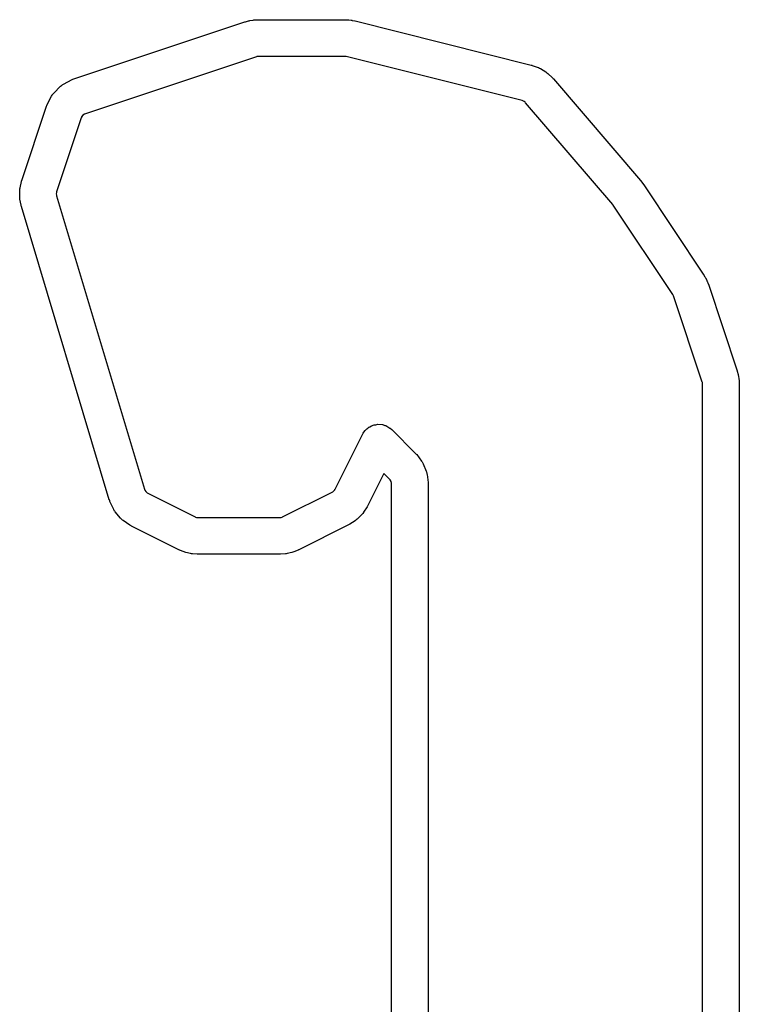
# Model space of a CAD drawing. Extents: x 1.56 to 4.01, y -6 to -1.06.
# Tile 13 of 14: x 3.08 to 3.31, y -1.42 to -1.11. Entities that reach past the tile are written whole.
import ezdxf

# ---------------------------------------------------------------- set-up
doc = ezdxf.new("R2010")
doc.units = 0
doc.header["$MEASUREMENT"] = 0
doc.layers.add('BLACK', color=7, linetype='CONTINUOUS')

msp = doc.modelspace()

# ---------------------------------------------------------------- linework, layer by layer
at = {"layer": 'BLACK', "linetype": 'CONTINUOUS'}
for p, q in [((3.15016, -1.10756), (3.15036, -1.10751)), ((3.15036, -1.10751), (3.15142, -1.10734)), ((3.15142, -1.10734), (3.15163, -1.10732)), ((3.15163, -1.10732), (3.15184, -1.10729)), ((3.15184, -1.10729), (3.1529, -1.10723)), ((3.1529, -1.10723), (3.153, -1.10724)), ((3.153, -1.10724), (3.15311, -1.10723)), ((3.15311, -1.10723), (3.18083, -1.10723)), ((3.18083, -1.10723), (3.18083, -1.10723)), ((3.18083, -1.10723), (3.18091, -1.10724)), ((3.18091, -1.10724), (3.18099, -1.10723)), ((3.18099, -1.10723), (3.1818, -1.10726)), ((3.1818, -1.10726), (3.18196, -1.10729)), ((3.18196, -1.10729), (3.18212, -1.10729)), ((3.18212, -1.10729), (3.18293, -1.10739)), ((3.18293, -1.10739), (3.18309, -1.10743)), ((3.18309, -1.10743), (3.18325, -1.10744)), ((3.18325, -1.10744), (3.18405, -1.10761)), ((3.09374, -1.12627), (3.14872, -1.10794)), ((3.14872, -1.10794), (3.14882, -1.10792)), ((3.14882, -1.10792), (3.14892, -1.10788)), ((3.14892, -1.10788), (3.14995, -1.1076)), ((3.14995, -1.1076), (3.15016, -1.10756)), ((3.18405, -1.10761), (3.18412, -1.10763)), ((3.18412, -1.10763), (3.1842, -1.10764)), ((3.1842, -1.10764), (3.24077, -1.12179)), ((3.15245, -1.11915), (3.09748, -1.13747)), ((3.15256, -1.11911), (3.15245, -1.11915)), ((3.15245, -1.11915), (3.15245, -1.11915)), ((3.15245, -1.11915), (3.15245, -1.11915)), ((3.15278, -1.11906), (3.15256, -1.11911)), ((3.153, -1.11904), (3.15278, -1.11906)), ((3.15311, -1.11904), (3.153, -1.11904)), ((3.18083, -1.11904), (3.15311, -1.11904)), ((3.15311, -1.11904), (3.15311, -1.11904)), ((3.15311, -1.11904), (3.15311, -1.11904)), ((3.18092, -1.11904), (3.18083, -1.11904)), ((3.18083, -1.11904), (3.18083, -1.11904)), ((3.18083, -1.11904), (3.18083, -1.11904)), ((3.18109, -1.11905), (3.18092, -1.11904)), ((3.18125, -1.11908), (3.18109, -1.11905)), ((3.18134, -1.1191), (3.18125, -1.11908)), ((3.2379, -1.13324), (3.18134, -1.1191)), ((3.18134, -1.1191), (3.18134, -1.1191)), ((3.24077, -1.12179), (3.24077, -1.12179)), ((3.24077, -1.12179), (3.24077, -1.12179)), ((3.24077, -1.12179), (3.24096, -1.12185)), ((3.24096, -1.12185), (3.24116, -1.1219)), ((3.24116, -1.1219), (3.24308, -1.1226)), ((3.24308, -1.1226), (3.24311, -1.12261)), ((3.24311, -1.12261), (3.24312, -1.12261)), ((3.24312, -1.12261), (3.24345, -1.12278)), ((3.24345, -1.12278), (3.24378, -1.12293)), ((3.24378, -1.12293), (3.24379, -1.12294)), ((3.24379, -1.12294), (3.24381, -1.12295)), ((3.24381, -1.12295), (3.24555, -1.12403)), ((3.09045, -1.12791), (3.09318, -1.1265)), ((3.09318, -1.1265), (3.09346, -1.12639)), ((3.09346, -1.12639), (3.09374, -1.12627)), ((3.24555, -1.12403), (3.24557, -1.12405)), ((3.24557, -1.12405), (3.24559, -1.12405)), ((3.24559, -1.12405), (3.24588, -1.12428)), ((3.24588, -1.12428), (3.24617, -1.1245)), ((3.24617, -1.1245), (3.24617, -1.12451)), ((3.24617, -1.12451), (3.24619, -1.12452)), ((3.24619, -1.12452), (3.24768, -1.12593)), ((3.24768, -1.12593), (3.24773, -1.12599)), ((3.24773, -1.12599), (3.24776, -1.12601)), ((3.24776, -1.12601), (3.2478, -1.12607)), ((3.2478, -1.12607), (3.24781, -1.12609)), ((3.24781, -1.12609), (3.24796, -1.12623)), ((3.24796, -1.12623), (3.27598, -1.15892)), ((3.08731, -1.13079), (3.08948, -1.12862)), ((3.08948, -1.12862), (3.08974, -1.12841)), ((3.08974, -1.12841), (3.08981, -1.12833)), ((3.08981, -1.12833), (3.08994, -1.12824)), ((3.08994, -1.12824), (3.09007, -1.12813)), ((3.09007, -1.12813), (3.09017, -1.1281)), ((3.09017, -1.1281), (3.09045, -1.12791)), ((3.08518, -1.1345), (3.08659, -1.13177)), ((3.08659, -1.13177), (3.08678, -1.13149)), ((3.08678, -1.13149), (3.08682, -1.13139)), ((3.08682, -1.13139), (3.08692, -1.13126)), ((3.08692, -1.13126), (3.08701, -1.13113)), ((3.08701, -1.13113), (3.08709, -1.13106)), ((3.08709, -1.13106), (3.08731, -1.13079)), ((3.07701, -1.15886), (3.08495, -1.13506)), ((3.08495, -1.13506), (3.08507, -1.13478)), ((3.08507, -1.13478), (3.08518, -1.1345)), ((3.23812, -1.1333), (3.2379, -1.13324)), ((3.2379, -1.13324), (3.2379, -1.13324)), ((3.23851, -1.13349), (3.23812, -1.1333)), ((3.23885, -1.13375), (3.23851, -1.13349)), ((3.23899, -1.13391), (3.23885, -1.13375)), ((3.26702, -1.16661), (3.23899, -1.13391)), ((3.23899, -1.13391), (3.23899, -1.13391)), ((3.09615, -1.1388), (3.08822, -1.1626)), ((3.09616, -1.13879), (3.09615, -1.13879)), ((3.09615, -1.13879), (3.09615, -1.1388)), ((3.09626, -1.13848), (3.09616, -1.13879)), ((3.09664, -1.13796), (3.09626, -1.13848)), ((3.09716, -1.13758), (3.09664, -1.13796)), ((3.09747, -1.13747), (3.09716, -1.13758)), ((3.09748, -1.13747), (3.09747, -1.13747)), ((3.09747, -1.13747), (3.09747, -1.13747)), ((3.07641, -1.16164), (3.07646, -1.16127)), ((3.07646, -1.16124), (3.0769, -1.15925)), ((3.07646, -1.16126), (3.07646, -1.16124)), ((3.07646, -1.16127), (3.07646, -1.16126)), ((3.0769, -1.15925), (3.07695, -1.15912)), ((3.07695, -1.15907), (3.07699, -1.15897)), ((3.07695, -1.15912), (3.07695, -1.15907)), ((3.07699, -1.15897), (3.07701, -1.15886)), ((3.07701, -1.15886), (3.07701, -1.15886)), ((3.07701, -1.15886), (3.07701, -1.15886)), ((3.27598, -1.15892), (3.27601, -1.15896)), ((3.27601, -1.15896), (3.27603, -1.15898)), ((3.27603, -1.15898), (3.27629, -1.15929)), ((3.27629, -1.15929), (3.27633, -1.15936)), ((3.27633, -1.15936), (3.27639, -1.15942)), ((3.27639, -1.15942), (3.27663, -1.15974)), ((3.27663, -1.15974), (3.27667, -1.15981)), ((3.27667, -1.15981), (3.27672, -1.15987)), ((3.27672, -1.15987), (3.27695, -1.16019)), ((3.27695, -1.16019), (3.27697, -1.16023)), ((3.27697, -1.16023), (3.27699, -1.16026)), ((3.27699, -1.16026), (3.27699, -1.16026)), ((3.27699, -1.16026), (3.277, -1.16026)), ((3.277, -1.16026), (3.29613, -1.18896)), ((3.07634, -1.16407), (3.07637, -1.16203)), ((3.07634, -1.16409), (3.07634, -1.16407)), ((3.07634, -1.1641), (3.07634, -1.16409)), ((3.07637, -1.16447), (3.07634, -1.1641)), ((3.07637, -1.162), (3.07641, -1.16164)), ((3.07637, -1.16201), (3.07637, -1.162)), ((3.07637, -1.16203), (3.07637, -1.16201)), ((3.0764, -1.16484), (3.07637, -1.16447)), ((3.08815, -1.1628), (3.0881, -1.16323)), ((3.0881, -1.16323), (3.08814, -1.16366)), ((3.08814, -1.16366), (3.0882, -1.16386)), ((3.0882, -1.16264), (3.08815, -1.1628)), ((3.08821, -1.16264), (3.0882, -1.16264)), ((3.0882, -1.16386), (3.11647, -1.25811)), ((3.08822, -1.1626), (3.08821, -1.16263)), ((3.08821, -1.16263), (3.08821, -1.16264)), ((3.08822, -1.1626), (3.08822, -1.1626)), ((3.07641, -1.16485), (3.0764, -1.16484)), ((3.07641, -1.16487), (3.07641, -1.16485)), ((3.07679, -1.16687), (3.07641, -1.16487)), ((3.07679, -1.16688), (3.07679, -1.16687)), ((3.0768, -1.1669), (3.07679, -1.16688)), ((3.07685, -1.16707), (3.0768, -1.1669)), ((3.0768, -1.1669), (3.0768, -1.1669)), ((3.07689, -1.16726), (3.07685, -1.16707)), ((3.10516, -1.26152), (3.07689, -1.16726)), ((3.26704, -1.16664), (3.26702, -1.16661)), ((3.26702, -1.16661), (3.26702, -1.16661)), ((3.26702, -1.16661), (3.26702, -1.16661)), ((3.2671, -1.16671), (3.26704, -1.16664)), ((3.26715, -1.16678), (3.2671, -1.16671)), ((3.26717, -1.16681), (3.26715, -1.16678)), ((3.28631, -1.19552), (3.26717, -1.16681)), ((3.26717, -1.16681), (3.26717, -1.16681)), ((3.26717, -1.16681), (3.26717, -1.16681)), ((3.26717, -1.16681), (3.26717, -1.16681)), ((3.26717, -1.16681), (3.26717, -1.16681)), ((3.29613, -1.18896), (3.29613, -1.18896)), ((3.29613, -1.18896), (3.29613, -1.18896)), ((3.29613, -1.18896), (3.29613, -1.18897)), ((3.29613, -1.18897), (3.29615, -1.18899)), ((3.29615, -1.18899), (3.29616, -1.189)), ((3.29616, -1.189), (3.29619, -1.18906)), ((3.29619, -1.18906), (3.29623, -1.18911)), ((3.29623, -1.18911), (3.29668, -1.18987)), ((3.29668, -1.18987), (3.29676, -1.19003)), ((3.29676, -1.19003), (3.29685, -1.19018)), ((3.29685, -1.19018), (3.29724, -1.19097)), ((3.29724, -1.19097), (3.2973, -1.19114)), ((3.2973, -1.19114), (3.29738, -1.19129)), ((3.29738, -1.19129), (3.2977, -1.19212)), ((3.2977, -1.19212), (3.29772, -1.1922)), ((3.29772, -1.1922), (3.29776, -1.19228)), ((3.29776, -1.19228), (3.30701, -1.22003)), ((3.28636, -1.1956), (3.28631, -1.19552)), ((3.28631, -1.19552), (3.28631, -1.19552)), ((3.28645, -1.19576), (3.28636, -1.1956)), ((3.28652, -1.19593), (3.28645, -1.19576)), ((3.28655, -1.19602), (3.28652, -1.19593)), ((3.2958, -1.22377), (3.28655, -1.19602)), ((3.28655, -1.19602), (3.28655, -1.19602)), ((3.30701, -1.22003), (3.30703, -1.22014)), ((3.30703, -1.22014), (3.30707, -1.22024)), ((3.30707, -1.22024), (3.30735, -1.22127)), ((3.30735, -1.22127), (3.30739, -1.22147)), ((3.30739, -1.22147), (3.30744, -1.22168)), ((3.29584, -1.22388), (3.2958, -1.22377)), ((3.2958, -1.22377), (3.2958, -1.22377)), ((3.2958, -1.22377), (3.2958, -1.22377)), ((3.2958, -1.22377), (3.2958, -1.22377)), ((3.2958, -1.22377), (3.2958, -1.22377)), ((3.29588, -1.22409), (3.29584, -1.22388)), ((3.29591, -1.22432), (3.29588, -1.22409)), ((3.29591, -1.22443), (3.29591, -1.22432)), ((3.29591, -1.60183), (3.29591, -1.22443)), ((3.29591, -1.22443), (3.29591, -1.22443)), ((3.29591, -1.22443), (3.29591, -1.22443)), ((3.30744, -1.22168), (3.30761, -1.22273)), ((3.30761, -1.22273), (3.30763, -1.22295)), ((3.30763, -1.22295), (3.30766, -1.22316)), ((3.30766, -1.22316), (3.30771, -1.22422)), ((3.30771, -1.22422), (3.30771, -1.2243)), ((3.30771, -1.2243), (3.30772, -1.22439)), ((3.30772, -1.22439), (3.30772, -1.2244)), ((3.30772, -1.2244), (3.30772, -1.22443)), ((3.30772, -1.22443), (3.30772, -1.60184)), ((3.19088, -1.2374), (3.19146, -1.23726)), ((3.19146, -1.23726), (3.19146, -1.23726)), ((3.19146, -1.23726), (3.19299, -1.23737)), ((3.18653, -1.24049), (3.18678, -1.24009)), ((3.18678, -1.24009), (3.18694, -1.23984)), ((3.18694, -1.23984), (3.18741, -1.23923)), ((3.18694, -1.23984), (3.18694, -1.23984)), ((3.18741, -1.23923), (3.18795, -1.23867)), ((3.18795, -1.23867), (3.18828, -1.23848)), ((3.18828, -1.23848), (3.18857, -1.23823)), ((3.18857, -1.23823), (3.18874, -1.23815)), ((3.18874, -1.23815), (3.18887, -1.23804)), ((3.18887, -1.23804), (3.18949, -1.23779)), ((3.18887, -1.23804), (3.18887, -1.23804)), ((3.18887, -1.23804), (3.18887, -1.23804)), ((3.18887, -1.23804), (3.18887, -1.23804)), ((3.18949, -1.23779), (3.19029, -1.23745)), ((3.19029, -1.23745), (3.19088, -1.2374)), ((3.19029, -1.23745), (3.19029, -1.23745)), ((3.19029, -1.23745), (3.19029, -1.23745)), ((3.19029, -1.23745), (3.19029, -1.23745)), ((3.19299, -1.23737), (3.19316, -1.23744)), ((3.19316, -1.23744), (3.19334, -1.23745)), ((3.19334, -1.23745), (3.19369, -1.2376)), ((3.19369, -1.2376), (3.19407, -1.23768)), ((3.19407, -1.23768), (3.19476, -1.23804)), ((3.19476, -1.23804), (3.19539, -1.23847)), ((3.19539, -1.23847), (3.19547, -1.23853)), ((3.19547, -1.23853), (3.19599, -1.23896)), ((3.19599, -1.23896), (3.20365, -1.24661)), ((3.17773, -1.25811), (3.18653, -1.24049)), ((3.18653, -1.24049), (3.18653, -1.24049)), ((3.20365, -1.24661), (3.20365, -1.24662)), ((3.20365, -1.24662), (3.20365, -1.24662)), ((3.20365, -1.24662), (3.20381, -1.24682)), ((3.20381, -1.24682), (3.20399, -1.247)), ((3.20399, -1.247), (3.20557, -1.24907)), ((3.20557, -1.24907), (3.20567, -1.24922)), ((3.20567, -1.24922), (3.20572, -1.24928)), ((3.20572, -1.24928), (3.20584, -1.2495)), ((3.20584, -1.2495), (3.20598, -1.24972)), ((3.20598, -1.24972), (3.206, -1.24979)), ((3.206, -1.24979), (3.20609, -1.24996)), ((3.20609, -1.24996), (3.20708, -1.25236)), ((3.19343, -1.2531), (3.18829, -1.26339)), ((3.1953, -1.25497), (3.19343, -1.2531)), ((3.20708, -1.25236), (3.20713, -1.25254)), ((3.20713, -1.25254), (3.20717, -1.2526)), ((3.20717, -1.2526), (3.20723, -1.25285)), ((3.20723, -1.25285), (3.2073, -1.2531)), ((3.2073, -1.2531), (3.2073, -1.25317)), ((3.19549, -1.25516), (3.1953, -1.25497)), ((3.1953, -1.25497), (3.1953, -1.25497)), ((3.1953, -1.25497), (3.1953, -1.25497)), ((3.19577, -1.25564), (3.19549, -1.25516)), ((3.19591, -1.25617), (3.19577, -1.25564)), ((3.19591, -1.25645), (3.19591, -1.25617)), ((3.2073, -1.25317), (3.20735, -1.25335)), ((3.20735, -1.25335), (3.20768, -1.25592)), ((3.20768, -1.25592), (3.20769, -1.25616)), ((3.20769, -1.25616), (3.20772, -1.25644)), ((3.11647, -1.25811), (3.11648, -1.25813)), ((3.11648, -1.25813), (3.11656, -1.2584)), ((3.11656, -1.2584), (3.11687, -1.25889)), ((3.11687, -1.25889), (3.11729, -1.25927)), ((3.11729, -1.25927), (3.11755, -1.2594)), ((3.11755, -1.2594), (3.11755, -1.2594)), ((3.11755, -1.2594), (3.11755, -1.2594)), ((3.11755, -1.2594), (3.13276, -1.267)), ((3.16086, -1.26701), (3.17679, -1.25904)), ((3.17679, -1.25904), (3.17699, -1.25894)), ((3.17679, -1.25904), (3.17679, -1.25904)), ((3.17679, -1.25904), (3.17679, -1.25904)), ((3.17699, -1.25894), (3.17734, -1.25866)), ((3.17734, -1.25866), (3.17762, -1.25831)), ((3.17762, -1.25831), (3.17772, -1.25811)), ((3.17772, -1.25811), (3.17772, -1.25811)), ((3.17772, -1.25811), (3.17773, -1.25811)), ((3.19591, -1.26313), (3.19591, -1.25645)), ((3.19591, -1.25645), (3.19591, -1.25645)), ((3.20772, -1.25644), (3.20772, -1.25644)), ((3.20772, -1.25644), (3.20772, -1.25645)), ((3.20772, -1.25645), (3.20772, -1.26313)), ((3.10518, -1.26155), (3.10516, -1.26152)), ((3.10518, -1.26157), (3.10518, -1.26155)), ((3.1053, -1.26186), (3.10518, -1.26157)), ((3.10518, -1.26157), (3.10518, -1.26157)), ((3.10537, -1.26205), (3.1053, -1.26186)), ((3.10647, -1.26448), (3.10537, -1.26205)), ((3.10658, -1.26466), (3.10647, -1.26448)), ((3.10661, -1.26474), (3.10658, -1.26466)), ((3.10674, -1.26494), (3.10661, -1.26474)), ((3.10686, -1.26514), (3.10674, -1.26494)), ((3.10692, -1.2652), (3.10686, -1.26514)), ((3.10704, -1.26538), (3.10692, -1.2652)), ((3.10878, -1.26745), (3.10704, -1.26538)), ((3.18689, -1.26561), (3.18667, -1.26588)), ((3.1869, -1.26559), (3.18689, -1.26561)), ((3.18693, -1.26555), (3.1869, -1.26559)), ((3.18808, -1.26376), (3.18693, -1.26555)), ((3.18818, -1.26357), (3.18808, -1.26376)), ((3.18829, -1.26339), (3.18818, -1.26357)), ((3.19591, -1.55313), (3.19591, -1.26313)), ((3.20772, -1.26313), (3.20772, -1.55313)), ((3.10894, -1.2676), (3.10878, -1.26745)), ((3.10898, -1.26767), (3.10894, -1.2676)), ((3.10916, -1.26782), (3.10898, -1.26767)), ((3.10933, -1.26799), (3.10916, -1.26782)), ((3.10941, -1.26803), (3.10933, -1.26799)), ((3.10957, -1.26816), (3.10941, -1.26803)), ((3.1118, -1.26969), (3.10957, -1.26816)), ((3.13276, -1.267), (3.13277, -1.26701)), ((3.13277, -1.26701), (3.13291, -1.26708)), ((3.13291, -1.26708), (3.13322, -1.26718)), ((3.13322, -1.26718), (3.13354, -1.26723)), ((3.13354, -1.26723), (3.13371, -1.26723)), ((3.13371, -1.26723), (3.15993, -1.26723)), ((3.15993, -1.26723), (3.15993, -1.26723)), ((3.15993, -1.26723), (3.16009, -1.26723)), ((3.16009, -1.26723), (3.16041, -1.26718)), ((3.16041, -1.26718), (3.16072, -1.26708)), ((3.16072, -1.26708), (3.16086, -1.26701)), ((3.16086, -1.26701), (3.16086, -1.26701)), ((3.18423, -1.26825), (3.18244, -1.2694)), ((3.18427, -1.26822), (3.18423, -1.26825)), ((3.18429, -1.26821), (3.18427, -1.26822)), ((3.18456, -1.26798), (3.18429, -1.26821)), ((3.18484, -1.26777), (3.18456, -1.26798)), ((3.18485, -1.26775), (3.18484, -1.26777)), ((3.18489, -1.26772), (3.18485, -1.26775)), ((3.1864, -1.26621), (3.18489, -1.26772)), ((3.18643, -1.26617), (3.1864, -1.26621)), ((3.18645, -1.26616), (3.18643, -1.26617)), ((3.18667, -1.26588), (3.18645, -1.26616)), ((3.11183, -1.2697), (3.1118, -1.26969)), ((3.11184, -1.26971), (3.11183, -1.2697)), ((3.11187, -1.26973), (3.11184, -1.26971)), ((3.11201, -1.2698), (3.11187, -1.26973)), ((3.11221, -1.26994), (3.11201, -1.2698)), ((3.11223, -1.26994), (3.11221, -1.26994)), ((3.11227, -1.26996), (3.11223, -1.26994)), ((3.12748, -1.27757), (3.11227, -1.26996)), ((3.18207, -1.26961), (3.16614, -1.27757)), ((3.18225, -1.2695), (3.18207, -1.26961)), ((3.18244, -1.2694), (3.18225, -1.2695)), ((3.12749, -1.27757), (3.12748, -1.27757)), ((3.1275, -1.27758), (3.12749, -1.27757)), ((3.12764, -1.27763), (3.1275, -1.27758)), ((3.12777, -1.2777), (3.12764, -1.27763)), ((3.12919, -1.27828), (3.12777, -1.2777)), ((3.12948, -1.27836), (3.12919, -1.27828)), ((3.12977, -1.27846), (3.12948, -1.27836)), ((3.16415, -1.27836), (3.16386, -1.27846)), ((3.16444, -1.27828), (3.16415, -1.27836)), ((3.16587, -1.2777), (3.16444, -1.27828)), ((3.16588, -1.27769), (3.16587, -1.2777)), ((3.16589, -1.27769), (3.16588, -1.27769)), ((3.16592, -1.27767), (3.16589, -1.27769)), ((3.166, -1.27763), (3.16592, -1.27767)), ((3.16614, -1.27757), (3.166, -1.27763)), ((3.13126, -1.27881), (3.12977, -1.27846)), ((3.13156, -1.27886), (3.13126, -1.27881)), ((3.13186, -1.27891), (3.13156, -1.27886)), ((3.1334, -1.27903), (3.13186, -1.27891)), ((3.13355, -1.27902), (3.1334, -1.27903)), ((3.1337, -1.27904), (3.13355, -1.27902)), ((3.15993, -1.27904), (3.1337, -1.27904)), ((3.1337, -1.27904), (3.1337, -1.27904)), ((3.1337, -1.27904), (3.1337, -1.27904)), ((3.16006, -1.27903), (3.15993, -1.27904)), ((3.16012, -1.27903), (3.16006, -1.27903)), ((3.16017, -1.27903), (3.16012, -1.27903)), ((3.16023, -1.27903), (3.16017, -1.27903)), ((3.16177, -1.27891), (3.16023, -1.27903)), ((3.16206, -1.27886), (3.16177, -1.27891)), ((3.16237, -1.27882), (3.16206, -1.27886)), ((3.16386, -1.27846), (3.16237, -1.27882))]:
    msp.add_line(p, q, dxfattribs=at)

doc.saveas('drawing.dxf')
